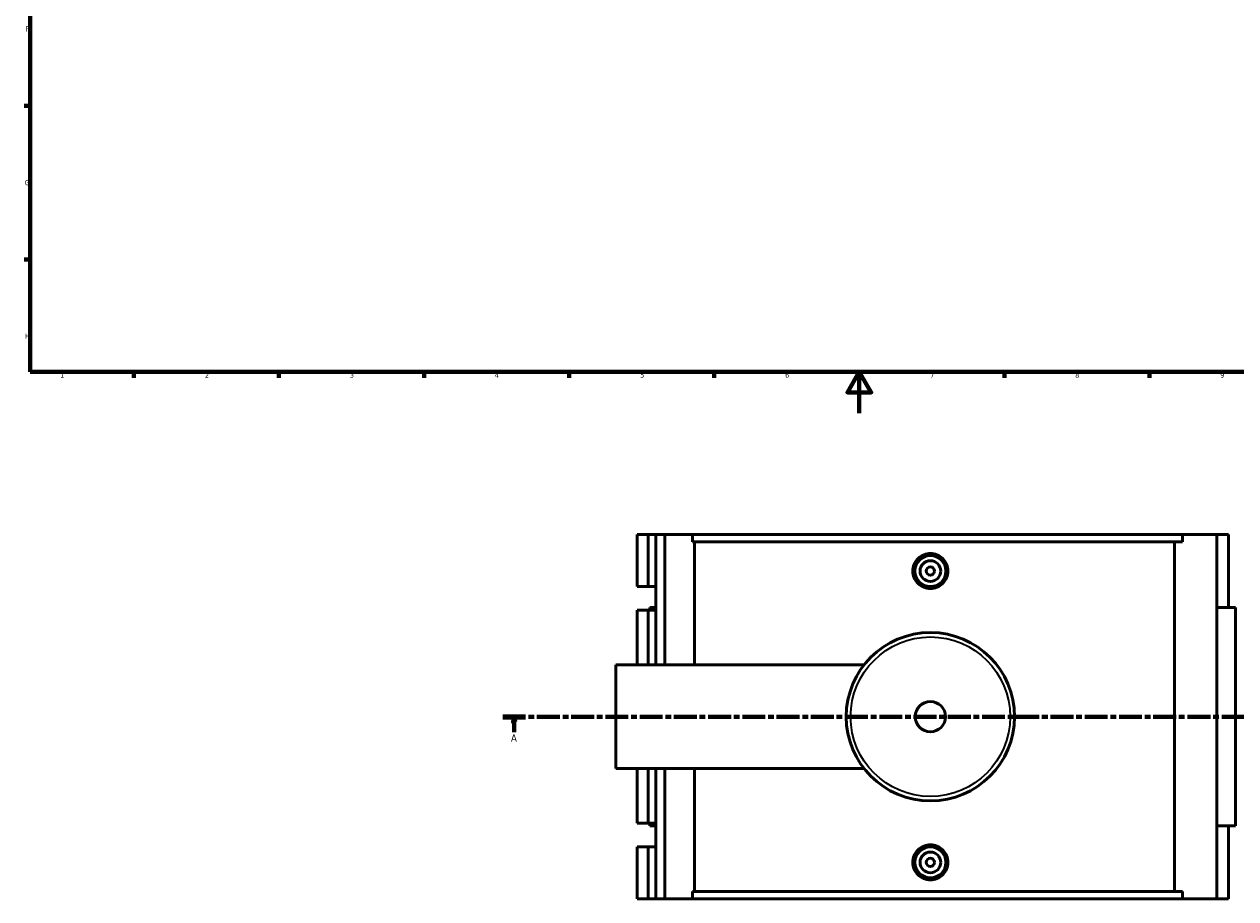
# Model space of a CAD drawing. Header units: millimetres. Extents: x 0 to 1010, y -235 to 1214.
# Tile 1 of 7: x 17 to 602, y -235 to 188. Entities that reach past the tile are written whole.
import ezdxf

# ---------------------------------------------------------------- set-up
doc = ezdxf.new("R2010")
doc.units = ezdxf.units.MM
doc.linetypes.add('CHAIN', pattern=[0.3543, 0.2362, -0.0295, 0.0591, -0.0295])
for name, color, linetype, lineweight in [('Border (ISO)', 7, 'Continuous', 70), ('Section Line (ISO)', 7, 'CHAIN', 70), ('Visible (ISO)', 7, 'Continuous', 50), ('Visible Narrow (ISO)', 7, 'Continuous', 35)]:
    doc.layers.add(name, color=color, linetype=linetype, lineweight=lineweight)
doc.styles.add('Label Text (ISO)', font='tahoma.ttf')
doc.styles.add('Note Text (ISO)', font='tahoma.ttf')

# ---------------------------------------------------------------- blocks, each defined once
blk = doc.blocks.new('Borders Default Border')
at = {"layer": 'Border (ISO)'}
for p, q in [((20, 148.5), (17.1, 148.5)), ((20, 74.25), (17.1, 74.25)), ((70.08, 20), (70.08, 17.1)), ((140.17, 20), (140.17, 17.1)), ((210.25, 20), (210.25, 17.1)), ((280.33, 20), (280.33, 17.1)), ((350.42, 20), (350.42, 17.1)), ((490.58, 20), (490.58, 17.1)), ((560.67, 20), (560.67, 17.1))]:
    blk.add_line(p, q, dxfattribs=at)
at = {"layer": 'Border (ISO)', "flags": 128}
for points in [[(20, 20), (20, 574), (821, 574), (821, 20), (20, 20)], [(420.5, 0), (420.5, 20), (414.73, 10), (426.27, 10), (420.5, 20)]]:
    blk.add_lwpolyline(points, dxfattribs=at)
at = {"layer": 'Border (ISO)', "color": 232, "true_color": 0xca0064, "char_height": 2.5, "attachment_point": 7, "style": 'Note Text (ISO)'}
for s, insert in [('F', (17.7, 184.38)), ('G', (17.31, 110.08)), ('H', (17.44, 35.88)), ('1', (34.48, 17.1)), ('2', (104.37, 17.1)), ('3', (174.43, 17.05)), ('4', (244.42, 17.1)), ('5', (314.64, 17.05)), ('6', (384.66, 17.05)), ('7', (454.77, 17.1)), ('8', (524.81, 17.04)), ('9', (594.88, 17.05))]:
    blk.add_mtext(s, dxfattribs=dict(at, insert=insert))
blk = doc.blocks.new('2dTransSection0')
at = {"layer": 'Section Line (ISO)', "linetype": 'CHAIN', "ltscale": 46.681}
blk.add_line((248.26, -146.75), (672.68, -146.75), dxfattribs=at)
at = {"layer": 'Section Line (ISO)', "linetype": 'Continuous', "lineweight": 140}
for p, q in [((248.26, -146.75), (259.2, -146.75)), ((661.74, -146.75), (672.68, -146.75))]:
    blk.add_line(p, q, dxfattribs=at)
at = {"layer": 'Section Line (ISO)', "linetype": 'Continuous'}
for p, q in [((253.73, -146.75), (253.23, -149.25)), ((253.23, -149.25), (254.23, -149.25)), ((253.73, -149.25), (253.73, -146.75)), ((254.23, -149.25), (253.73, -146.75)), ((253.73, -154.16), (253.73, -149.25)), ((667.21, -146.75), (666.71, -149.25)), ((666.71, -149.25), (667.71, -149.25)), ((667.21, -149.25), (667.21, -146.75)), ((667.71, -149.25), (667.21, -146.75)), ((667.21, -154.16), (667.21, -149.25))]:
    blk.add_line(p, q, dxfattribs=at)
at = {"layer": 'Section Line (ISO)', "linetype": 'Continuous', "flags": 128}
for points in [[(254.23, -149.25), (253.73, -146.75), (253.23, -149.25), (254.23, -149.25)], [(667.71, -149.25), (667.21, -146.75), (666.71, -149.25), (667.71, -149.25)]]:
    blk.add_lwpolyline(points, dxfattribs=at)
at = {"layer": 'Section Line (ISO)'}
for points in [[(254.23, -149.25), (253.73, -146.75), (253.23, -149.25), (254.23, -149.25)], [(667.71, -149.25), (667.21, -146.75), (666.71, -149.25), (667.71, -149.25)]]:
    blk.add_solid(points, dxfattribs=at)
at = {"layer": 'Section Line (ISO)', "char_height": 3.5, "attachment_point": 7, "style": 'Label Text (ISO)'}
for insert in [(252.24, -158.75), (665.72, -158.75)]:
    blk.add_mtext('A', dxfattribs=dict(at, insert=insert))

msp = doc.modelspace()

# ---------------------------------------------------------------- linework, layer by layer
at = {"layer": 'Visible (ISO)'}
for p, q in [((313.183, -58.754), (313.183, -83.817)), ((313.183, -58.754), (318.569, -58.754)), ((318.569, -58.754), (322.164, -58.754)), ((318.569, -58.754), (318.569, -83.817)), ((322.164, -58.754), (322.164, -83.817)), ((322.164, -58.754), (326.473, -58.754)), ((326.473, -58.754), (326.473, -121.754)), ((326.473, -58.754), (339.956, -58.754)), ((339.956, -58.754), (339.956, -62.274)), ((339.956, -58.754), (576.61, -58.754)), ((576.61, -62.274), (339.956, -62.274)), ((340.851, -62.274), (340.851, -121.754)), ((572.732, -231.234), (572.732, -62.274)), ((593.24, -58.754), (576.61, -58.754)), ((576.61, -62.274), (576.61, -58.754)), ((598.846, -58.754), (593.24, -58.754)), ((593.24, -58.754), (593.24, -234.754)), ((598.846, -58.754), (598.846, -93.954)), ((313.183, -83.817), (318.569, -83.817)), ((318.569, -83.817), (322.164, -83.817)), ((322.164, -83.817), (322.164, -95.292)), ((318.569, -95.292), (313.183, -95.292)), ((313.183, -95.292), (313.183, -121.754)), ((322.164, -95.292), (318.569, -95.292)), ((318.569, -95.292), (318.569, -121.754)), ((322.164, -93.954), (319.227, -93.954)), ((319.227, -93.954), (319.227, -95.292)), ((322.164, -95.292), (322.164, -121.754)), ((602.221, -93.954), (593.24, -93.954)), ((602.221, -93.954), (602.221, -199.554)), ((302.841, -171.754), (302.841, -121.754)), ((302.841, -121.754), (422.767, -121.754)), ((302.841, -171.754), (422.767, -171.754)), ((313.183, -171.754), (313.183, -198.217)), ((318.569, -171.754), (318.569, -198.217)), ((322.164, -171.754), (322.164, -198.217)), ((326.473, -171.754), (326.473, -234.754)), ((340.851, -171.754), (340.851, -231.234)), ((313.183, -198.217), (318.569, -198.217)), ((318.569, -198.217), (322.164, -198.217)), ((319.227, -198.217), (319.227, -199.554)), ((322.164, -198.217), (322.164, -209.692)), ((319.227, -199.554), (322.164, -199.554)), ((593.24, -199.554), (602.221, -199.554)), ((598.846, -199.554), (598.846, -234.754)), ((318.569, -209.692), (313.183, -209.692)), ((313.183, -209.692), (313.183, -234.754)), ((322.164, -209.692), (318.569, -209.692)), ((318.569, -209.692), (318.569, -234.754)), ((322.164, -209.692), (322.164, -234.754)), ((339.956, -231.234), (339.956, -234.754)), ((576.61, -231.234), (339.956, -231.234)), ((576.61, -234.754), (576.61, -231.234)), ((313.183, -234.754), (318.569, -234.754)), ((318.569, -234.754), (322.164, -234.754)), ((322.164, -234.754), (326.473, -234.754)), ((326.473, -234.754), (339.956, -234.754)), ((339.956, -234.754), (576.61, -234.754)), ((576.61, -234.754), (593.24, -234.754)), ((593.24, -234.754), (598.846, -234.754))]:
    msp.add_line(p, q, dxfattribs=at)
for centre, radius in [((454.841, -76.354), 7.5), ((454.841, -76.354), 5), ((454.841, -76.354), 2), ((454.841, -146.754), 40.667), ((454.841, -146.754), 7.32), ((454.841, -217.154), 7.5), ((454.841, -217.154), 5), ((454.841, -217.154), 2)]:
    msp.add_circle(centre, radius, dxfattribs=at)
for points, knots in [([(463.317, -76.354), (463.317, -77.418), (463.103, -78.551), (462.236, -80.635), (461.582, -81.586), (460.076, -83.085), (459.124, -83.734), (457.038, -84.594), (455.904, -84.806), (453.779, -84.806), (452.645, -84.594), (450.559, -83.734), (449.606, -83.085), (448.1, -81.586), (447.447, -80.635), (446.579, -78.551), (446.366, -77.418), (446.366, -75.291), (446.579, -74.157), (447.447, -72.073), (448.1, -71.123), (449.606, -69.624), (450.559, -68.975), (452.645, -68.114), (453.779, -67.903), (455.904, -67.903), (457.038, -68.114), (459.124, -68.975), (460.076, -69.624), (461.582, -71.123), (462.236, -72.073), (463.103, -74.157), (463.317, -75.291), (463.317, -76.354)], [0, 0, 0, 0, 0.3190024, 0.3190024, 0.6380049, 0.6380049, 0.9568013, 0.9568013, 1.2755978, 1.2755978, 1.5943942, 1.5943942, 1.9131907, 1.9131907, 2.2321931, 2.2321931, 2.5511956, 2.5511956, 2.870198, 2.870198, 3.1892004, 3.1892004, 3.5079969, 3.5079969, 3.8267933, 3.8267933, 4.1455898, 4.1455898, 4.4643863, 4.4643863, 4.7833887, 4.7833887, 5.1023911, 5.1023911, 5.1023911, 5.1023911]), ([(463.317, -217.154), (463.317, -218.218), (463.103, -219.351), (462.236, -221.435), (461.582, -222.386), (460.076, -223.885), (459.124, -224.534), (457.038, -225.394), (455.904, -225.606), (453.779, -225.606), (452.645, -225.394), (450.559, -224.534), (449.606, -223.885), (448.1, -222.386), (447.447, -221.435), (446.579, -219.351), (446.366, -218.218), (446.366, -217.154), (446.366, -216.091), (446.579, -214.957), (447.447, -212.873), (448.1, -211.923), (449.606, -210.424), (450.559, -209.775), (452.645, -208.914), (453.779, -208.703), (455.904, -208.703), (457.038, -208.914), (459.124, -209.775), (460.076, -210.424), (461.582, -211.923), (462.236, -212.873), (463.103, -214.957), (463.317, -216.091), (463.317, -217.154)], [2.5511956, 2.5511956, 2.5511956, 2.5511956, 2.870198, 2.870198, 3.1892004, 3.1892004, 3.5079969, 3.5079969, 3.8267933, 3.8267933, 4.1455898, 4.1455898, 4.4643863, 4.4643863, 4.7833887, 4.7833887, 5.1023911, 5.1023911, 5.1023911, 5.4213936, 5.4213936, 5.740396, 5.740396, 6.0591924, 6.0591924, 6.3779889, 6.3779889, 6.6967854, 6.6967854, 7.0155818, 7.0155818, 7.3345843, 7.3345843, 7.6535867, 7.6535867, 7.6535867, 7.6535867])]:
    msp.add_open_spline(points, degree=3, knots=knots, dxfattribs=at)
at = {"layer": 'Visible Narrow (ISO)'}
msp.add_circle((454.841, -146.754), 38.525, dxfattribs=at)

# ---------------------------------------------------------------- block references
msp.add_blockref('Borders Default Border', (0, 0))
at = {"layer": 'Section Line (ISO)'}
msp.add_blockref('2dTransSection0', (0, 0), dxfattribs=at)

doc.saveas('drawing.dxf')
